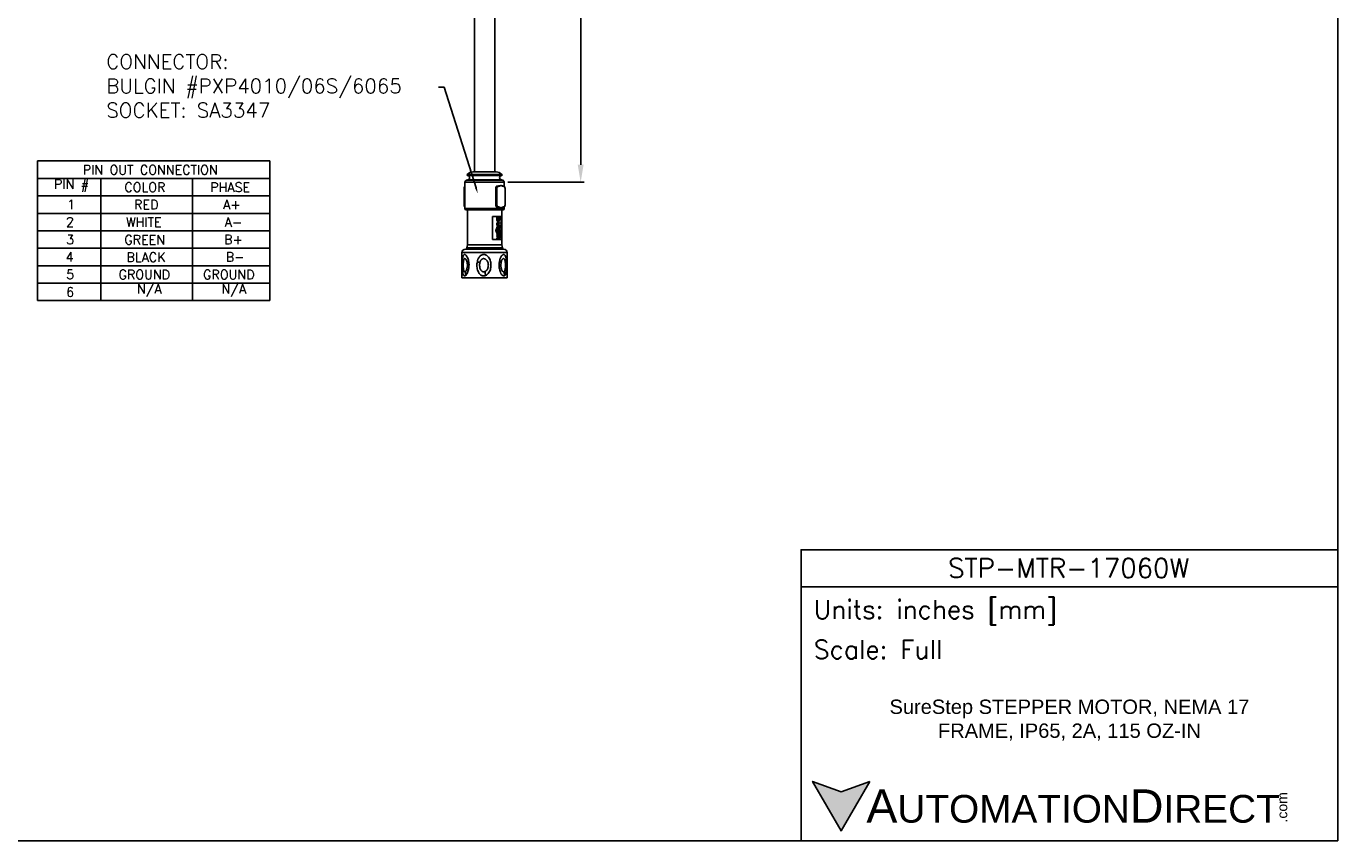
# Model space of a CAD drawing. Extents: x 897.4 to 937.4, y -8.5 to 19.5.
# Tile 10 of 11: x 914.9 to 937.4, y -8.5 to 5.5. Entities that reach past the tile are written whole.
import ezdxf
from ezdxf import colors
from ezdxf.entities.mleader import LeaderData, LeaderLine
from ezdxf.math import Vec2, Vec3

# ---------------------------------------------------------------- set-up
doc = ezdxf.new("R2010")
doc.units = 0
doc.header["$LTSCALE"] = 4
doc.header["$MEASUREMENT"] = 0
doc.layers.get('0').update_dxf_attribs({"linetype": 'CONTINUOUS'})
doc.layers.get('DEFPOINTS').update_dxf_attribs({"linetype": 'CONTINUOUS'})
for name, color, linetype in [('DIMENSIONS', 140, 'CONTINUOUS'), ('DIMENSIONS @ 1', 140, 'CONTINUOUS'), ('TEXT', 140, 'CONTINUOUS')]:
    doc.layers.add(name, color=color, linetype=linetype)
doc.styles.add('\\M+2ABAC\\M+2A6A11', font='txt')
doc.styles.add('ROMANS', font='romans.shx')
doc.styles.get("Standard").update_dxf_attribs({"font": 'romans.shx'})
doc.dimstyles.get("Standard").update_dxf_attribs({"dimtxt": 0.25, "dimasz": 0.3, "dimexe": 0.0625, "dimexo": 0.0625, "dimgap": 0.0625, "dimtad": 0, "dimtih": 1, "dimtoh": 1, "dimzin": 0, "dimdsep": 46, "dimtxsty": 'Standard', "dimcen": 0, "dimadec": 0, "dimazin": 0, "dimtfac": 1, "dimtofl": 0, "dimtmove": 0, "dimatfit": 3, "dimfxl": 0, "dimtolj": 1, "dimtzin": 0, "dimarcsym": 0})

# ---------------------------------------------------------------- blocks, each defined once
blk = doc.blocks.new('*D28')
at = {"layer": 'DEFPOINTS', "color": 0}
for p in [(923.093, 14.779), (923.082, 2.784), (924.397, 2.784)]:
    blk.add_point(p, dxfattribs=at)
at = {"layer": 'DIMENSIONS', "color": 0, "lineweight": -2}
for p, q in [((923.155, 14.779), (924.459, 14.779)), ((924.397, 14.479), (924.397, 9.243)), ((924.397, 3.084), (924.397, 8.32)), ((923.145, 2.784), (924.459, 2.784))]:
    blk.add_line(p, q, dxfattribs=at)
at = {"layer": 'DIMENSIONS', "color": 0}
for points in [[(924.347, 14.479), (924.447, 14.479), (924.397, 14.779)], [(924.347, 3.084), (924.447, 3.084), (924.397, 2.784)]]:
    blk.add_solid(points, dxfattribs=at)
at = {"layer": 'DIMENSIONS', "color": 0, "insert": (924.397, 8.781), "char_height": 0.25, "attachment_point": 5}
blk.add_mtext('\\A1;12.00\\P[305.0]', dxfattribs=at)

msp = doc.modelspace()

# ---------------------------------------------------------------- hatches: boundary and pattern name
at = {"layer": 'TEXT'}
msp.add_hatch(color=256, dxfattribs=at).paths.add_polyline_path([(929.364, -7.514), (928.873, -7.693), (928.382, -7.514), (928.873, -8.365)])

# ---------------------------------------------------------------- linework, layer by layer
at = {"color": 7, "linetype": 'Continuous', "lineweight": 25}
for p, q in [((922.57, 12.402), (922.57, 2.961)), ((922.92, 2.961), (922.92, 12.437)), ((922.944, 2.961), (922.546, 2.961)), ((922.408, 2.784), (922.408, 2.331)), ((922.456, 2.826), (922.44, 2.823)), ((922.961, 2.719), (922.97, 2.719)), ((922.97, 2.719), (922.975, 2.719)), ((922.974, 2.714), (922.979, 2.714)), ((923.05, 2.823), (923.034, 2.826)), ((923.072, 2.719), (923.077, 2.719)), ((923.076, 2.714), (923.081, 2.714)), ((923.082, 2.713), (923.082, 2.784)), ((922.392, 2.685), (922.392, 2.68)), ((922.392, 2.68), (922.392, 2.39)), ((922.407, 2.685), (922.395, 2.685)), ((922.395, 2.39), (922.395, 2.685)), ((922.407, 2.685), (922.408, 2.693)), ((922.407, 2.39), (922.407, 2.685)), ((922.951, 2.685), (922.939, 2.685)), ((922.939, 2.39), (922.939, 2.685)), ((922.951, 2.39), (922.951, 2.685)), ((922.958, 2.39), (922.958, 2.685)), ((923.097, 2.685), (923.097, 2.39)), ((923.098, 2.395), (923.098, 2.685)), ((922.407, 2.39), (922.395, 2.39)), ((922.407, 2.39), (922.408, 2.382)), ((923.063, 2.311), (922.427, 2.311)), ((922.449, 2.311), (922.449, 1.707)), ((922.951, 2.39), (922.939, 2.39)), ((922.961, 2.357), (922.97, 2.357)), ((922.975, 2.357), (922.97, 2.357)), ((922.979, 2.361), (922.974, 2.361)), ((923.041, 1.707), (923.041, 2.311)), ((923.051, 2.353), (923.056, 2.355)), ((923.058, 2.359), (923.054, 2.357)), ((923.054, 2.354), (923.055, 2.354)), ((923.077, 2.357), (923.072, 2.357)), ((923.081, 2.361), (923.076, 2.361)), ((923.082, 2.331), (923.082, 2.358)), ((923.098, 2.39), (923.098, 2.395)), ((922.879, 2.197), (923.04, 2.197)), ((922.879, 1.801), (922.879, 2.197)), ((922.956, 2.141), (922.964, 2.141)), ((922.956, 2.065), (922.964, 2.065)), ((922.957, 2.163), (922.957, 2.18)), ((922.965, 2.18), (922.957, 2.18)), ((922.957, 2.163), (922.965, 2.163)), ((922.965, 2.163), (922.965, 2.18)), ((923.011, 2.18), (922.965, 2.18)), ((922.965, 2.163), (922.969, 2.163)), ((922.965, 2.038), (922.973, 2.038)), ((922.966, 2.093), (922.975, 2.093)), ((922.975, 2.108), (922.983, 2.108)), ((922.986, 2.095), (922.978, 2.095)), ((922.978, 2.036), (922.986, 2.036)), ((922.984, 2.078), (922.999, 2.078)), ((922.999, 2.053), (922.984, 2.053)), ((922.993, 2.145), (922.985, 2.145)), ((922.999, 2.095), (922.986, 2.095)), ((922.986, 2.036), (922.999, 2.036)), ((922.996, 2.163), (923.011, 2.163)), ((922.999, 2.078), (922.999, 2.095)), ((922.999, 2.036), (922.999, 2.053)), ((923.011, 2.163), (923.011, 2.18)), ((923.032, 1.801), (923.032, 2.197)), ((923.04, 2.197), (923.04, 1.801)), ((922.941, 1.954), (922.949, 1.954)), ((922.947, 1.926), (922.956, 1.926)), ((922.962, 1.99), (922.954, 1.99)), ((922.957, 2.002), (922.957, 2.02)), ((922.965, 2.02), (922.957, 2.02)), ((922.957, 2.002), (922.965, 2.002)), ((922.957, 1.886), (922.957, 1.903)), ((922.965, 1.903), (922.957, 1.903)), ((922.957, 1.886), (922.965, 1.886)), ((922.957, 1.853), (922.957, 1.87)), ((922.965, 1.87), (922.957, 1.87)), ((922.957, 1.853), (922.965, 1.853)), ((922.957, 1.81), (922.957, 1.827)), ((922.965, 1.827), (922.957, 1.827)), ((922.957, 1.81), (922.965, 1.81)), ((922.958, 1.957), (922.965, 1.957)), ((922.962, 1.971), (922.962, 1.99)), ((922.962, 1.919), (922.97, 1.919)), ((922.965, 2.002), (922.965, 2.02)), ((923.011, 2.02), (922.965, 2.02)), ((922.965, 2.002), (923.011, 2.002)), ((922.965, 1.886), (922.965, 1.903)), ((922.999, 1.903), (922.965, 1.903)), ((922.965, 1.886), (922.999, 1.886)), ((922.965, 1.853), (922.965, 1.87)), ((922.999, 1.87), (922.965, 1.87)), ((922.965, 1.853), (922.98, 1.853)), ((922.965, 1.827), (922.965, 1.81)), ((922.981, 1.827), (922.965, 1.827)), ((922.965, 1.81), (922.989, 1.81)), ((922.97, 1.919), (922.999, 1.919)), ((922.975, 1.99), (922.984, 1.99)), ((922.987, 1.852), (922.978, 1.852)), ((922.985, 1.954), (922.993, 1.954)), ((922.985, 1.838), (922.993, 1.838)), ((922.999, 1.936), (922.996, 1.936)), ((922.996, 1.853), (922.999, 1.853)), ((922.998, 1.905), (923.007, 1.905)), ((923.007, 1.884), (922.998, 1.884)), ((922.999, 1.919), (922.999, 1.936)), ((922.999, 1.886), (922.999, 1.903)), ((922.999, 1.895), (923.002, 1.895)), ((922.999, 1.853), (922.999, 1.87)), ((923.011, 2.002), (923.011, 2.02)), ((922.416, 1.636), (923.074, 1.636)), ((922.449, 1.707), (922.438, 1.658)), ((922.438, 1.658), (922.438, 1.648)), ((922.438, 1.658), (923.052, 1.658)), ((922.438, 1.648), (923.052, 1.648)), ((922.449, 1.707), (923.041, 1.707)), ((922.449, 1.642), (922.449, 1.636)), ((923.04, 1.801), (922.879, 1.801)), ((923.052, 1.658), (923.041, 1.707)), ((923.041, 1.636), (923.041, 1.642)), ((923.052, 1.648), (923.052, 1.658)), ((922.357, 1.577), (922.357, 1.14)), ((923.133, 1.14), (923.133, 1.577)), ((922.357, 1.14), (923.133, 1.14))]:
    msp.add_line(p, q, dxfattribs=at)
at = {"color": 8, "linetype": 'Continuous', "lineweight": 25}
for p, q in [((923.082, 2.784), (922.408, 2.784)), ((923.05, 2.823), (922.44, 2.823)), ((923.043, 2.92), (922.447, 2.92)), ((922.454, 2.9), (923.036, 2.9)), ((923.034, 2.826), (922.456, 2.826)), ((923.082, 2.331), (922.408, 2.331)), ((923.054, 2.357), (923.027, 2.346)), ((923.041, 1.642), (922.449, 1.642)), ((922.357, 1.577), (923.133, 1.577))]:
    msp.add_line(p, q, dxfattribs=at)
at = {"color": 7, "linetype": 'Continuous', "lineweight": 25}
for centre, radius, start, end in [((922.546, 2.823), 0.138, 90, 135.593), ((922.944, 2.823), 0.138, 44.407, 90), ((922.447, 2.784), 0.0394, 100, 180), ((922.456, 2.911), 0.0118, 135.593, 262.4629), ((922.449, 2.862), 0.0374, 280, 82.4629), ((922.992, 2.716), 0.00493, 0.2877, 84.4082), ((923.041, 2.862), 0.0374, 97.5371, 260), ((923.034, 2.911), 0.0118, 277.5371, 44.407), ((923.043, 2.784), 0.0394, 360, 80), ((923.054, 2.717), 0.00421, 350.6006, 84.9951), ((922.427, 2.331), 0.0197, 180, 270), ((922.992, 2.359), 0.00493, 275.6018, 359.6873), ((923.054, 2.359), 0.00463, 302.5826, 6.6885), ((923.063, 2.331), 0.0197, 270, 0), ((923.072, 2.361), 0.00457, 275.5062, 4.6211), ((922.416, 1.577), 0.0591, 90, 180), ((922.443, 1.642), 0.00591, 0, 90), ((923.047, 1.642), 0.00591, 90, 180), ((923.074, 1.577), 0.0591, 0, 90)]:
    msp.add_arc(centre, radius, start, end, dxfattribs=at)
for points, knots in [([(922.393, 2.685), (922.394, 2.689), (922.394, 2.696), (922.397, 2.704), (922.399, 2.707), (922.4, 2.708)], [0, 0, 0, 0, 0.4290744, 0.8557846, 1, 1, 1, 1]), ([(922.395, 2.685), (922.395, 2.69), (922.395, 2.699), (922.4, 2.709), (922.404, 2.716), (922.407, 2.717), (922.408, 2.717)], [0, 0, 0, 0, 0.307793, 0.614853, 0.921943, 1, 1, 1, 1]), ([(922.949, 2.715), (922.947, 2.714), (922.946, 2.712), (922.944, 2.709), (922.942, 2.706), (922.941, 2.702), (922.94, 2.698), (922.939, 2.694), (922.939, 2.69), (922.939, 2.685)], [0, 0, 0, 0, 0.2001067, 0.2001067, 0.2001067, 0.4501067, 0.4501067, 0.4501067, 0.7001068, 0.7001068, 0.7001068, 0.7001068]), ([(922.949, 2.715), (922.95, 2.716), (922.954, 2.718), (922.958, 2.718), (922.961, 2.719)], [0, 0, 0, 0, 0.179539, 1, 1, 1, 1]), ([(922.951, 2.685), (922.951, 2.69), (922.952, 2.694), (922.952, 2.698), (922.953, 2.702), (922.955, 2.706), (922.957, 2.709), (922.958, 2.712), (922.96, 2.715), (922.963, 2.716), (922.965, 2.718), (922.967, 2.719), (922.97, 2.719)], [0, 0, 0, 0, 0.25, 0.25, 0.25, 0.5, 0.5, 0.5, 0.75, 0.75, 0.75, 1, 1, 1, 1]), ([(922.958, 2.685), (922.958, 2.689), (922.958, 2.693), (922.96, 2.7), (922.961, 2.703), (922.965, 2.711), (922.97, 2.714), (922.974, 2.714)], [0, 0, 0, 0, 0.25, 0.25, 0.5, 0.5, 1, 1, 1, 1]), ([(922.969, 2.719), (922.972, 2.719), (922.978, 2.719), (922.986, 2.72), (922.99, 2.721), (922.992, 2.721)], [0, 0, 0, 0, 0.434002, 0.716758, 1, 1, 1, 1]), ([(922.97, 2.719), (922.971, 2.719), (922.972, 2.718), (922.973, 2.716), (922.974, 2.715), (922.974, 2.714)], [0, 0, 0, 0, 0.5, 0.5, 1, 1, 1, 1]), ([(922.975, 2.719), (922.977, 2.719), (922.981, 2.719), (922.987, 2.72), (922.991, 2.721), (922.992, 2.721)], [0, 0, 0, 0, 0.1180286, 0.265763, 0.3582367, 0.3582367, 0.3582367, 0.3582367]), ([(922.975, 2.719), (922.976, 2.719), (922.977, 2.718), (922.978, 2.716), (922.979, 2.715), (922.979, 2.714)], [0, 0, 0, 0, 0.5, 0.5, 1, 1, 1, 1]), ([(922.979, 2.714), (922.982, 2.714), (922.985, 2.714), (922.991, 2.715), (922.994, 2.715), (922.997, 2.716)], [0, 0, 0, 0, 0.5, 0.5, 1, 1, 1, 1]), ([(922.997, 2.716), (923.002, 2.717), (923.007, 2.72), (923.015, 2.723), (923.017, 2.725), (923.022, 2.727), (923.025, 2.729), (923.027, 2.73)], [0, 0, 0, 0, 0.5, 0.5, 0.75, 0.75, 1, 1, 1, 1]), ([(923.027, 2.73), (923.03, 2.729), (923.033, 2.727), (923.038, 2.725), (923.04, 2.723), (923.048, 2.72), (923.053, 2.717), (923.058, 2.716)], [0, 0, 0, 0, 0.25, 0.25, 0.5, 0.5, 1, 1, 1, 1]), ([(923.054, 2.721), (923.055, 2.721), (923.058, 2.72), (923.062, 2.719), (923.067, 2.719), (923.071, 2.719), (923.072, 2.719)], [0.6417552, 0.6417552, 0.6417552, 0.6417552, 0.6927347, 0.8118129, 0.9142564, 1, 1, 1, 1]), ([(923.058, 2.716), (923.061, 2.715), (923.064, 2.715), (923.07, 2.714), (923.073, 2.714), (923.076, 2.714)], [0, 0, 0, 0, 0.5, 0.5, 1, 1, 1, 1]), ([(923.072, 2.719), (923.073, 2.719), (923.074, 2.718), (923.076, 2.716), (923.076, 2.715), (923.076, 2.714)], [0, 0, 0, 0, 0.5, 0.5, 1, 1, 1, 1]), ([(923.077, 2.719), (923.078, 2.719), (923.079, 2.718), (923.081, 2.716), (923.081, 2.715), (923.081, 2.714)], [0, 0, 0, 0, 0.5, 0.5, 1, 1, 1, 1]), ([(923.077, 2.719), (923.08, 2.719), (923.082, 2.718), (923.084, 2.716), (923.086, 2.715), (923.088, 2.712), (923.09, 2.709), (923.092, 2.706), (923.093, 2.702), (923.094, 2.698), (923.095, 2.694), (923.095, 2.69), (923.095, 2.685)], [0, 0, 0, 0, 0.25, 0.25, 0.25, 0.5, 0.5, 0.5, 0.75, 0.75, 0.75, 1, 1, 1, 1]), ([(923.081, 2.714), (923.083, 2.714), (923.085, 2.713), (923.089, 2.71), (923.091, 2.708), (923.095, 2.7), (923.097, 2.693), (923.097, 2.685)], [0, 0, 0, 0, 0.25, 0.25, 0.5, 0.5, 1, 1, 1, 1]), ([(922.393, 2.685), (922.393, 2.685), (922.392, 2.685), (922.393, 2.685), (922.394, 2.685), (922.395, 2.685)], [0, 0, 0, 0, 0.5, 0.5, 1, 1, 1, 1]), ([(922.958, 2.685), (922.957, 2.685), (922.956, 2.685), (922.954, 2.685), (922.952, 2.685), (922.951, 2.685)], [0, 0, 0, 0, 0.5, 0.5, 1, 1, 1, 1]), ([(922.393, 2.39), (922.393, 2.39), (922.392, 2.39), (922.393, 2.39), (922.394, 2.39), (922.395, 2.39)], [0, 0, 0, 0, 0.5, 0.5, 1, 1, 1, 1]), ([(922.4, 2.368), (922.399, 2.368), (922.397, 2.371), (922.394, 2.379), (922.394, 2.386), (922.393, 2.39)], [0, 0, 0, 0, 0.143633, 0.571769, 1, 1, 1, 1]), ([(922.408, 2.358), (922.407, 2.359), (922.404, 2.36), (922.4, 2.366), (922.395, 2.377), (922.395, 2.386), (922.395, 2.39)], [0, 0, 0, 0, 0.0797621, 0.3868542, 0.69395, 1, 1, 1, 1]), ([(922.949, 2.36), (922.947, 2.362), (922.946, 2.364), (922.944, 2.366), (922.942, 2.37), (922.941, 2.373), (922.94, 2.378), (922.939, 2.382), (922.939, 2.386), (922.939, 2.39)], [0.3001194, 0.3001194, 0.3001194, 0.3001194, 0.5, 0.5, 0.5, 0.75, 0.75, 0.75, 1, 1, 1, 1]), ([(922.961, 2.357), (922.958, 2.357), (922.954, 2.357), (922.95, 2.36), (922.949, 2.36)], [0, 0, 0, 0, 0.820449, 1, 1, 1, 1]), ([(922.97, 2.357), (922.967, 2.357), (922.965, 2.357), (922.963, 2.359), (922.96, 2.361), (922.958, 2.363), (922.957, 2.366), (922.955, 2.37), (922.953, 2.373), (922.952, 2.378), (922.952, 2.382), (922.951, 2.386), (922.951, 2.39)], [0, 0, 0, 0, 0.25, 0.25, 0.25, 0.5, 0.5, 0.5, 0.75, 0.75, 0.75, 1, 1, 1, 1]), ([(922.958, 2.39), (922.957, 2.39), (922.956, 2.39), (922.954, 2.39), (922.952, 2.39), (922.951, 2.39)], [0, 0, 0, 0, 0.5, 0.5, 1, 1, 1, 1]), ([(922.974, 2.361), (922.972, 2.362), (922.97, 2.362), (922.966, 2.365), (922.964, 2.367), (922.96, 2.375), (922.958, 2.383), (922.958, 2.39)], [0, 0, 0, 0, 0.25, 0.25, 0.5, 0.5, 1, 1, 1, 1]), ([(922.992, 2.354), (922.989, 2.355), (922.984, 2.356), (922.976, 2.356), (922.971, 2.357), (922.969, 2.357)], [0, 0, 0, 0, 0.434029, 0.716688, 1, 1, 1, 1]), ([(922.97, 2.357), (922.97, 2.357), (922.972, 2.357), (922.973, 2.359), (922.974, 2.36), (922.974, 2.361)], [0, 0, 0, 0, 0.5, 0.5, 1, 1, 1, 1]), ([(922.975, 2.357), (922.976, 2.357), (922.977, 2.357), (922.978, 2.359), (922.979, 2.36), (922.979, 2.361)], [0, 0, 0, 0, 0.5, 0.5, 1, 1, 1, 1]), ([(922.992, 2.354), (922.991, 2.355), (922.989, 2.355), (922.984, 2.356), (922.979, 2.356), (922.976, 2.357), (922.975, 2.357)], [0.6417554, 0.6417554, 0.6417554, 0.6417554, 0.6924842, 0.8117145, 0.9142402, 1, 1, 1, 1]), ([(922.997, 2.359), (922.994, 2.36), (922.991, 2.36), (922.985, 2.361), (922.982, 2.361), (922.979, 2.361)], [0, 0, 0, 0, 0.5, 0.5, 1, 1, 1, 1]), ([(923.027, 2.346), (923.025, 2.347), (923.022, 2.348), (923.017, 2.351), (923.015, 2.352), (923.007, 2.356), (923.002, 2.358), (922.997, 2.359)], [0, 0, 0, 0, 0.25, 0.25, 0.5, 0.5, 1, 1, 1, 1]), ([(923.072, 2.357), (923.069, 2.357), (923.063, 2.356), (923.057, 2.355), (923.054, 2.354)], [0, 0, 0, 0, 0.1828161, 0.35702, 0.35702, 0.35702, 0.35702]), ([(923.095, 2.39), (923.095, 2.386), (923.095, 2.382), (923.094, 2.378), (923.093, 2.373), (923.092, 2.37), (923.09, 2.366), (923.088, 2.363), (923.086, 2.361), (923.084, 2.359), (923.082, 2.357), (923.08, 2.357), (923.077, 2.357)], [0, 0, 0, 0, 0.25, 0.25, 0.25, 0.5, 0.5, 0.5, 0.75, 0.75, 0.75, 1, 1, 1, 1]), ([(923.077, 2.357), (923.078, 2.357), (923.079, 2.357), (923.081, 2.359), (923.081, 2.36), (923.081, 2.361)], [0, 0, 0, 0, 0.5, 0.5, 1, 1, 1, 1]), ([(923.097, 2.39), (923.097, 2.386), (923.096, 2.383), (923.095, 2.376), (923.094, 2.372), (923.089, 2.365), (923.085, 2.361), (923.081, 2.361)], [0, 0, 0, 0, 0.25, 0.25, 0.5, 0.5, 1, 1, 1, 1]), ([(922.956, 2.141), (922.956, 2.144), (922.956, 2.149), (922.958, 2.157), (922.96, 2.161), (922.961, 2.163)], [0, 0, 0, 0, 0.276047, 0.747056, 1, 1, 1, 1]), ([(922.975, 2.108), (922.973, 2.109), (922.969, 2.109), (922.963, 2.115), (922.958, 2.124), (922.956, 2.134), (922.956, 2.14), (922.956, 2.141)], [0, 0, 0, 0, 0.204866, 0.414445, 0.651773, 0.889168, 1, 1, 1, 1]), ([(922.956, 2.065), (922.956, 2.068), (922.956, 2.071), (922.957, 2.077), (922.957, 2.08), (922.959, 2.085), (922.96, 2.087), (922.963, 2.091), (922.965, 2.092), (922.966, 2.093)], [0, 0, 0, 0, 0.25, 0.25, 0.5, 0.5, 0.75, 0.75, 1, 1, 1, 1]), ([(922.965, 2.038), (922.963, 2.04), (922.96, 2.043), (922.957, 2.052), (922.956, 2.059), (922.956, 2.064), (922.956, 2.065)], [0, 0, 0, 0, 0.278003, 0.54681, 0.882549, 1, 1, 1, 1]), ([(922.964, 2.141), (922.964, 2.143), (922.964, 2.145), (922.965, 2.149), (922.965, 2.151), (922.966, 2.155), (922.966, 2.156), (922.968, 2.16), (922.968, 2.161), (922.969, 2.163)], [0, 0, 0, 0, 0.25, 0.25, 0.5, 0.5, 0.75, 0.75, 1, 1, 1, 1]), ([(922.983, 2.108), (922.981, 2.109), (922.977, 2.109), (922.971, 2.115), (922.966, 2.124), (922.964, 2.134), (922.964, 2.14), (922.964, 2.141)], [0, 0, 0, 0, 0.204866, 0.414444, 0.651772, 0.889168, 1, 1, 1, 1]), ([(922.964, 2.065), (922.964, 2.068), (922.964, 2.071), (922.965, 2.077), (922.966, 2.08), (922.967, 2.085), (922.968, 2.087), (922.971, 2.091), (922.973, 2.092), (922.975, 2.093)], [0, 0, 0, 0, 0.25, 0.25, 0.5, 0.5, 0.75, 0.75, 1, 1, 1, 1]), ([(922.973, 2.038), (922.972, 2.04), (922.968, 2.043), (922.965, 2.052), (922.964, 2.059), (922.964, 2.064), (922.964, 2.065)], [0, 0, 0, 0, 0.278008, 0.54681, 0.882549, 1, 1, 1, 1]), ([(922.978, 2.036), (922.976, 2.036), (922.974, 2.036), (922.969, 2.036), (922.967, 2.037), (922.965, 2.038)], [0, 0, 0, 0, 0.5, 0.5, 1, 1, 1, 1]), ([(922.966, 2.093), (922.968, 2.094), (922.97, 2.095), (922.974, 2.095), (922.976, 2.095), (922.978, 2.095)], [0, 0, 0, 0, 0.5, 0.5, 1, 1, 1, 1]), ([(922.973, 2.145), (922.973, 2.147), (922.973, 2.149), (922.974, 2.154), (922.975, 2.156), (922.977, 2.16), (922.978, 2.161), (922.98, 2.163), (922.982, 2.164), (922.983, 2.164)], [0, 0, 0, 0, 0.25, 0.25, 0.5, 0.5, 0.75, 0.75, 1, 1, 1, 1]), ([(922.983, 2.125), (922.982, 2.126), (922.98, 2.126), (922.978, 2.128), (922.977, 2.13), (922.975, 2.133), (922.974, 2.135), (922.973, 2.14), (922.973, 2.142), (922.973, 2.145)], [0, 0, 0, 0, 0.25, 0.25, 0.5, 0.5, 0.75, 0.75, 1, 1, 1, 1]), ([(922.984, 2.078), (922.982, 2.078), (922.98, 2.078), (922.976, 2.077), (922.975, 2.074), (922.973, 2.071), (922.973, 2.068), (922.973, 2.066), (922.973, 2.065)], [0, 0, 0, 0, 0.336667, 0.487416, 0.639805, 0.7726, 0.917178, 1, 1, 1, 1]), ([(922.973, 2.065), (922.973, 2.063), (922.973, 2.061), (922.974, 2.058), (922.975, 2.057), (922.976, 2.055), (922.977, 2.054), (922.977, 2.054)], [0, 0, 0, 0, 0.5, 0.5, 0.75, 0.75, 1, 1, 1, 1]), ([(922.986, 2.036), (922.984, 2.036), (922.982, 2.036), (922.978, 2.036), (922.975, 2.037), (922.973, 2.038)], [0, 0, 0, 0, 0.5, 0.5, 1, 1, 1, 1]), ([(922.975, 2.093), (922.977, 2.094), (922.979, 2.095), (922.982, 2.095), (922.984, 2.095), (922.986, 2.095)], [0, 0, 0, 0, 0.5, 0.5, 1, 1, 1, 1]), ([(922.977, 2.054), (922.978, 2.053), (922.979, 2.053), (922.982, 2.053), (922.983, 2.053), (922.984, 2.053)], [0, 0, 0, 0, 0.5, 0.5, 1, 1, 1, 1]), ([(922.979, 2.162), (922.98, 2.162), (922.981, 2.161), (922.983, 2.158), (922.984, 2.153), (922.985, 2.148), (922.985, 2.145), (922.985, 2.145)], [0, 0, 0, 0, 0.128793, 0.350843, 0.605355, 0.902332, 1, 1, 1, 1]), ([(922.985, 2.145), (922.985, 2.142), (922.984, 2.137), (922.982, 2.131), (922.981, 2.128), (922.979, 2.127), (922.979, 2.127)], [0, 0, 0, 0, 0.375811, 0.665837, 0.956505, 1, 1, 1, 1]), ([(922.983, 2.164), (922.985, 2.164), (922.986, 2.163), (922.989, 2.161), (922.99, 2.16), (922.991, 2.156), (922.992, 2.154), (922.993, 2.149), (922.993, 2.147), (922.993, 2.145)], [0, 0, 0, 0, 0.25, 0.25, 0.5, 0.5, 0.75, 0.75, 1, 1, 1, 1]), ([(922.993, 2.145), (922.993, 2.142), (922.993, 2.14), (922.992, 2.135), (922.991, 2.133), (922.99, 2.13), (922.989, 2.128), (922.986, 2.126), (922.985, 2.126), (922.983, 2.125)], [0, 0, 0, 0, 0.25, 0.25, 0.5, 0.5, 0.75, 0.75, 1, 1, 1, 1]), ([(923, 2.141), (923, 2.136), (922.999, 2.128), (922.996, 2.118), (922.991, 2.111), (922.987, 2.109), (922.984, 2.108), (922.983, 2.108)], [0, 0, 0, 0, 0.279404, 0.50083, 0.722781, 0.918835, 1, 1, 1, 1]), ([(922.996, 2.163), (922.997, 2.16), (922.999, 2.155), (923, 2.148), (923, 2.143), (923, 2.141)], [0, 0, 0, 0, 0.427555, 0.70821, 1, 1, 1, 1]), ([(922.941, 1.954), (922.941, 1.961), (922.941, 1.972), (922.946, 1.983), (922.95, 1.988), (922.953, 1.99), (922.954, 1.99)], [0, 0, 0, 0, 0.469929, 0.712139, 0.916368, 1, 1, 1, 1]), ([(922.947, 1.926), (922.946, 1.928), (922.945, 1.93), (922.943, 1.934), (922.942, 1.937), (922.941, 1.944), (922.941, 1.949), (922.941, 1.954)], [0, 0, 0, 0, 0.25, 0.25, 0.5, 0.5, 1, 1, 1, 1]), ([(922.962, 1.919), (922.96, 1.919), (922.957, 1.919), (922.953, 1.92), (922.952, 1.921), (922.95, 1.923), (922.948, 1.924), (922.947, 1.926)], [0, 0, 0, 0, 0.5, 0.5, 0.75, 0.75, 1, 1, 1, 1]), ([(922.949, 1.954), (922.949, 1.961), (922.949, 1.972), (922.954, 1.983), (922.959, 1.988), (922.961, 1.99), (922.962, 1.99)], [0, 0, 0, 0, 0.469931, 0.712142, 0.91637, 1, 1, 1, 1]), ([(922.956, 1.926), (922.954, 1.928), (922.953, 1.93), (922.951, 1.934), (922.951, 1.937), (922.949, 1.944), (922.949, 1.949), (922.949, 1.954)], [0, 0, 0, 0, 0.25, 0.25, 0.5, 0.5, 1, 1, 1, 1]), ([(922.97, 1.919), (922.968, 1.919), (922.965, 1.919), (922.961, 1.92), (922.96, 1.921), (922.958, 1.923), (922.957, 1.924), (922.956, 1.926)], [0, 0, 0, 0, 0.5, 0.5, 0.75, 0.75, 1, 1, 1, 1]), ([(922.962, 1.971), (922.961, 1.97), (922.959, 1.966), (922.959, 1.96), (922.958, 1.956), (922.958, 1.955)], [0, 0, 0, 0, 0.292337, 0.730477, 1, 1, 1, 1]), ([(922.958, 1.955), (922.958, 1.952), (922.959, 1.95), (922.959, 1.945), (922.96, 1.943), (922.961, 1.94), (922.962, 1.939), (922.963, 1.937), (922.964, 1.937), (922.966, 1.936), (922.968, 1.936), (922.97, 1.936)], [0, 0, 0, 0, 0.25, 0.25, 0.5, 0.5, 0.625, 0.625, 0.75, 0.75, 1, 1, 1, 1]), ([(922.962, 1.98), (922.962, 1.98), (922.963, 1.984), (922.967, 1.988), (922.972, 1.99), (922.975, 1.99), (922.975, 1.99)], [0, 0, 0, 0, 0.02203, 0.480547, 0.876967, 1, 1, 1, 1]), ([(922.965, 1.957), (922.965, 1.961), (922.965, 1.965), (922.967, 1.973), (922.968, 1.977), (922.972, 1.983), (922.974, 1.986), (922.979, 1.989), (922.981, 1.99), (922.984, 1.99)], [0, 0, 0, 0, 0.25, 0.25, 0.5, 0.5, 0.75, 0.75, 1, 1, 1, 1]), ([(922.97, 1.936), (922.969, 1.937), (922.968, 1.939), (922.967, 1.942), (922.966, 1.944), (922.965, 1.947), (922.965, 1.949), (922.965, 1.953), (922.965, 1.955), (922.965, 1.957)], [0, 0, 0, 0, 0.25, 0.25, 0.5, 0.5, 0.75, 0.75, 1, 1, 1, 1]), ([(922.978, 1.852), (922.977, 1.853), (922.976, 1.853), (922.974, 1.853), (922.973, 1.853), (922.971, 1.853)], [0, 0, 0, 0, 0.5, 0.5, 1, 1, 1, 1]), ([(922.973, 1.827), (922.975, 1.827), (922.978, 1.827), (922.981, 1.828), (922.983, 1.829), (922.984, 1.832), (922.985, 1.835), (922.985, 1.837), (922.985, 1.838)], [0, 0, 0, 0, 0.378155, 0.521139, 0.63961, 0.758546, 0.870415, 1, 1, 1, 1]), ([(922.974, 1.954), (922.974, 1.956), (922.974, 1.958), (922.975, 1.963), (922.975, 1.965), (922.977, 1.969), (922.978, 1.97), (922.981, 1.973), (922.982, 1.973), (922.984, 1.973)], [0, 0, 0, 0, 0.25, 0.25, 0.5, 0.5, 0.75, 0.75, 1, 1, 1, 1]), ([(922.984, 1.935), (922.982, 1.935), (922.981, 1.935), (922.978, 1.937), (922.977, 1.939), (922.975, 1.942), (922.975, 1.944), (922.974, 1.949), (922.974, 1.951), (922.974, 1.954)], [0, 0, 0, 0, 0.25, 0.25, 0.5, 0.5, 0.75, 0.75, 1, 1, 1, 1]), ([(922.985, 1.838), (922.985, 1.84), (922.985, 1.841), (922.984, 1.844), (922.984, 1.846), (922.982, 1.85), (922.98, 1.851), (922.978, 1.852)], [0, 0, 0, 0, 0.25, 0.25, 0.5, 0.5, 1, 1, 1, 1]), ([(922.979, 1.971), (922.98, 1.971), (922.982, 1.969), (922.983, 1.965), (922.984, 1.96), (922.985, 1.956), (922.985, 1.954)], [0, 0, 0, 0, 0.170065, 0.451119, 0.734, 1, 1, 1, 1]), ([(922.985, 1.954), (922.985, 1.951), (922.984, 1.946), (922.983, 1.941), (922.981, 1.937), (922.98, 1.937), (922.979, 1.936)], [0, 0, 0, 0, 0.384607, 0.673621, 0.915038, 1, 1, 1, 1]), ([(922.987, 1.852), (922.986, 1.853), (922.984, 1.853), (922.982, 1.853), (922.981, 1.853), (922.98, 1.853)], [0, 0, 0, 0, 0.5, 0.5, 1, 1, 1, 1]), ([(922.993, 1.838), (922.993, 1.837), (922.993, 1.834), (922.992, 1.831), (922.99, 1.828), (922.987, 1.826), (922.983, 1.827), (922.981, 1.827)], [0, 0, 0, 0, 0.179239, 0.294364, 0.409817, 0.54789, 1, 1, 1, 1]), ([(922.984, 1.99), (922.985, 1.99), (922.986, 1.99), (922.988, 1.989), (922.99, 1.989), (922.992, 1.987), (922.993, 1.986), (922.994, 1.983), (922.995, 1.982), (922.996, 1.98)], [0, 0, 0, 0, 0.25, 0.25, 0.5, 0.5, 0.75, 0.75, 1, 1, 1, 1]), ([(922.984, 1.973), (922.985, 1.973), (922.986, 1.973), (922.989, 1.97), (922.99, 1.969), (922.991, 1.965), (922.992, 1.963), (922.993, 1.959), (922.993, 1.956), (922.993, 1.954)], [0, 0, 0, 0, 0.25, 0.25, 0.5, 0.5, 0.75, 0.75, 1, 1, 1, 1]), ([(922.993, 1.954), (922.993, 1.952), (922.993, 1.949), (922.992, 1.945), (922.991, 1.943), (922.99, 1.939), (922.989, 1.937), (922.986, 1.935), (922.985, 1.935), (922.984, 1.935)], [0, 0, 0, 0, 0.25, 0.25, 0.5, 0.5, 0.75, 0.75, 1, 1, 1, 1]), ([(922.987, 1.852), (922.988, 1.852), (922.988, 1.851), (922.99, 1.85), (922.991, 1.848), (922.992, 1.846), (922.992, 1.845), (922.993, 1.841), (922.993, 1.84), (922.993, 1.838)], [0, 0, 0, 0, 0.25, 0.25, 0.5, 0.5, 0.75, 0.75, 1, 1, 1, 1]), ([(922.997, 1.815), (922.996, 1.814), (922.996, 1.814), (922.995, 1.812), (922.994, 1.811), (922.992, 1.81), (922.99, 1.81), (922.989, 1.81)], [0, 0, 0, 0, 0.25, 0.25, 0.5, 0.5, 1, 1, 1, 1]), ([(922.996, 1.98), (922.997, 1.977), (922.999, 1.973), (923, 1.965), (923, 1.96), (923, 1.958)], [0, 0, 0, 0, 0.425678, 0.676969, 1, 1, 1, 1]), ([(923, 1.958), (923, 1.956), (923, 1.954), (922.999, 1.95), (922.999, 1.948), (922.999, 1.944), (922.998, 1.942), (922.997, 1.939), (922.997, 1.937), (922.996, 1.936)], [0, 0, 0, 0, 0.25, 0.25, 0.5, 0.5, 0.75, 0.75, 1, 1, 1, 1]), ([(922.996, 1.853), (922.997, 1.85), (922.998, 1.847), (923, 1.84), (923, 1.836), (923, 1.833)], [0, 0, 0, 0, 0.5, 0.5, 1, 1, 1, 1]), ([(923, 1.833), (923, 1.83), (923, 1.826), (922.999, 1.821), (922.998, 1.818), (922.997, 1.815)], [0, 0, 0, 0, 0.5, 0.5, 1, 1, 1, 1]), ([(923.002, 1.895), (923.002, 1.896), (923.002, 1.897), (923.002, 1.9), (923.003, 1.901), (923.004, 1.903), (923.004, 1.904), (923.005, 1.905), (923.006, 1.905), (923.007, 1.905)], [0, 0, 0, 0, 0.25, 0.25, 0.5, 0.5, 0.75, 0.75, 1, 1, 1, 1]), ([(923.007, 1.884), (923.006, 1.884), (923.005, 1.885), (923.004, 1.886), (923.002, 1.889), (923.002, 1.892), (923.002, 1.894), (923.002, 1.895)], [0, 0, 0, 0, 0.203702, 0.410025, 0.648291, 0.887486, 1, 1, 1, 1]), ([(923.007, 1.905), (923.007, 1.905), (923.008, 1.905), (923.009, 1.904), (923.009, 1.903), (923.01, 1.901), (923.011, 1.9), (923.011, 1.898), (923.011, 1.896), (923.011, 1.895)], [0, 0, 0, 0, 0.25, 0.25, 0.5, 0.5, 0.75, 0.75, 1, 1, 1, 1]), ([(923.011, 1.895), (923.011, 1.893), (923.011, 1.891), (923.01, 1.887), (923.008, 1.885), (923.007, 1.884), (923.007, 1.884), (923.007, 1.884)], [0, 0, 0, 0, 0.262124, 0.526929, 0.759816, 0.968298, 1, 1, 1, 1]), ([(922.418, 1.181), (922.414, 1.178), (922.411, 1.176), (922.404, 1.174), (922.401, 1.174), (922.394, 1.175), (922.391, 1.177), (922.386, 1.182), (922.384, 1.185), (922.379, 1.193), (922.378, 1.197), (922.374, 1.207), (922.373, 1.213), (922.37, 1.23), (922.368, 1.242), (922.366, 1.268), (922.365, 1.282), (922.364, 1.309), (922.363, 1.323), (922.363, 1.352), (922.363, 1.366), (922.363, 1.394), (922.364, 1.408), (922.364, 1.422)], [0, 0, 0, 0, 0.0625, 0.0625, 0.125, 0.125, 0.1875, 0.1875, 0.25, 0.25, 0.3125, 0.3125, 0.375, 0.375, 0.5, 0.5, 0.625, 0.625, 0.75, 0.75, 0.875, 0.875, 1, 1, 1, 1]), ([(922.364, 1.422), (922.365, 1.435), (922.365, 1.447), (922.367, 1.466), (922.368, 1.472), (922.369, 1.483), (922.37, 1.489), (922.372, 1.5), (922.373, 1.505), (922.376, 1.515), (922.378, 1.52), (922.381, 1.528), (922.383, 1.531), (922.388, 1.537), (922.39, 1.54), (922.396, 1.543), (922.399, 1.543), (922.405, 1.543), (922.408, 1.542), (922.415, 1.539), (922.418, 1.536), (922.425, 1.53), (922.428, 1.527), (922.437, 1.515), (922.443, 1.505), (922.454, 1.484), (922.458, 1.473), (922.466, 1.449), (922.469, 1.436), (922.474, 1.411), (922.476, 1.398), (922.478, 1.372), (922.478, 1.358), (922.477, 1.332), (922.475, 1.319), (922.472, 1.293), (922.469, 1.28), (922.462, 1.256), (922.458, 1.244), (922.448, 1.222), (922.443, 1.212), (922.431, 1.193), (922.425, 1.186), (922.418, 1.181)], [0, 0, 0, 0, 0.0625, 0.0625, 0.09375, 0.09375, 0.125, 0.125, 0.15625, 0.15625, 0.1875, 0.1875, 0.21875, 0.21875, 0.25, 0.25, 0.28125, 0.28125, 0.3125, 0.3125, 0.34375, 0.34375, 0.375, 0.375, 0.4375, 0.4375, 0.5, 0.5, 0.5625, 0.5625, 0.625, 0.625, 0.6875, 0.6875, 0.75, 0.75, 0.8125, 0.8125, 0.875, 0.875, 0.9375, 0.9375, 1, 1, 1, 1]), ([(922.38, 1.399), (922.38, 1.396), (922.379, 1.391), (922.379, 1.382), (922.379, 1.373), (922.378, 1.365), (922.378, 1.356), (922.379, 1.341), (922.379, 1.32), (922.381, 1.297), (922.384, 1.279), (922.388, 1.264), (922.392, 1.254), (922.398, 1.248), (922.403, 1.245), (922.407, 1.245), (922.412, 1.247), (922.414, 1.249), (922.416, 1.25)], [0, 0, 0, 0, 0.041067, 0.082283, 0.12374, 0.16553, 0.20774, 0.250458, 0.380125, 0.500396, 0.592284, 0.674387, 0.750177, 0.813349, 0.874836, 0.915675, 0.957038, 1, 1, 1, 1]), ([(922.416, 1.25), (922.417, 1.25), (922.418, 1.252), (922.421, 1.254), (922.423, 1.257), (922.425, 1.26), (922.427, 1.263), (922.43, 1.267), (922.432, 1.271), (922.434, 1.276), (922.438, 1.286), (922.443, 1.302), (922.448, 1.325), (922.45, 1.349), (922.45, 1.374), (922.447, 1.398), (922.442, 1.421), (922.434, 1.442), (922.426, 1.457), (922.419, 1.465), (922.413, 1.47), (922.407, 1.472), (922.401, 1.472), (922.396, 1.468), (922.392, 1.462), (922.389, 1.454), (922.386, 1.443), (922.383, 1.431), (922.381, 1.416), (922.38, 1.405), (922.38, 1.399)], [0, 0, 0, 0, 0.012952, 0.025986, 0.03917, 0.052569, 0.066244, 0.080254, 0.094654, 0.109492, 0.124816, 0.185939, 0.249739, 0.312772, 0.374903, 0.437511, 0.49996, 0.564744, 0.62454, 0.655913, 0.687092, 0.719372, 0.749672, 0.779981, 0.812177, 0.842816, 0.874905, 0.913636, 0.955099, 1, 1, 1, 1]), ([(922.763, 1.181), (922.756, 1.178), (922.75, 1.176), (922.736, 1.174), (922.728, 1.174), (922.714, 1.175), (922.707, 1.177), (922.694, 1.182), (922.688, 1.185), (922.676, 1.193), (922.671, 1.197), (922.661, 1.207), (922.656, 1.213), (922.644, 1.23), (922.638, 1.242), (922.627, 1.268), (922.623, 1.282), (922.618, 1.309), (922.616, 1.323), (922.614, 1.352), (922.614, 1.366), (922.616, 1.394), (922.618, 1.408), (922.621, 1.422)], [0, 0, 0, 0, 0.0625, 0.0625, 0.125, 0.125, 0.1875, 0.1875, 0.25, 0.25, 0.3125, 0.3125, 0.375, 0.375, 0.5, 0.5, 0.625, 0.625, 0.75, 0.75, 0.875, 0.875, 1, 1, 1, 1]), ([(922.621, 1.422), (922.623, 1.435), (922.627, 1.447), (922.634, 1.466), (922.637, 1.472), (922.642, 1.483), (922.646, 1.489), (922.653, 1.5), (922.657, 1.505), (922.666, 1.515), (922.671, 1.52), (922.681, 1.528), (922.686, 1.531), (922.698, 1.537), (922.704, 1.54), (922.717, 1.543), (922.724, 1.543), (922.737, 1.543), (922.744, 1.542), (922.757, 1.539), (922.763, 1.536), (922.775, 1.53), (922.781, 1.527), (922.797, 1.515), (922.806, 1.505), (922.822, 1.484), (922.828, 1.473), (922.839, 1.449), (922.844, 1.436), (922.85, 1.411), (922.853, 1.398), (922.855, 1.372), (922.856, 1.358), (922.854, 1.332), (922.852, 1.319), (922.847, 1.293), (922.844, 1.28), (922.834, 1.256), (922.828, 1.244), (922.814, 1.222), (922.806, 1.212), (922.786, 1.193), (922.775, 1.186), (922.763, 1.181)], [0, 0, 0, 0, 0.0625, 0.0625, 0.09375, 0.09375, 0.125, 0.125, 0.15625, 0.15625, 0.1875, 0.1875, 0.21875, 0.21875, 0.25, 0.25, 0.28125, 0.28125, 0.3125, 0.3125, 0.34375, 0.34375, 0.375, 0.375, 0.4375, 0.4375, 0.5, 0.5, 0.5625, 0.5625, 0.625, 0.625, 0.6875, 0.6875, 0.75, 0.75, 0.8125, 0.8125, 0.875, 0.875, 0.9375, 0.9375, 1, 1, 1, 1]), ([(922.664, 1.399), (922.663, 1.396), (922.662, 1.391), (922.661, 1.382), (922.66, 1.374), (922.66, 1.365), (922.66, 1.356), (922.66, 1.341), (922.662, 1.321), (922.669, 1.298), (922.678, 1.279), (922.688, 1.265), (922.699, 1.254), (922.712, 1.248), (922.724, 1.245), (922.734, 1.245), (922.742, 1.247), (922.748, 1.249), (922.751, 1.25)], [0, 0, 0, 0, 0.040928, 0.082002, 0.123316, 0.164958, 0.207017, 0.249577, 0.378805, 0.498659, 0.590907, 0.673279, 0.749252, 0.812733, 0.874463, 0.915418, 0.956902, 1, 1, 1, 1]), ([(922.751, 1.25), (922.752, 1.25), (922.755, 1.252), (922.76, 1.254), (922.764, 1.257), (922.768, 1.26), (922.772, 1.263), (922.776, 1.267), (922.78, 1.271), (922.784, 1.276), (922.791, 1.286), (922.799, 1.302), (922.807, 1.325), (922.81, 1.349), (922.81, 1.374), (922.806, 1.398), (922.797, 1.421), (922.784, 1.442), (922.77, 1.457), (922.756, 1.465), (922.745, 1.47), (922.733, 1.472), (922.721, 1.472), (922.709, 1.468), (922.699, 1.462), (922.689, 1.454), (922.681, 1.443), (922.674, 1.431), (922.668, 1.416), (922.665, 1.405), (922.664, 1.399)], [0, 0, 0, 0, 0.012952, 0.025986, 0.03917, 0.052569, 0.066244, 0.080254, 0.094654, 0.109492, 0.124816, 0.185939, 0.249739, 0.312772, 0.374903, 0.437511, 0.49996, 0.564744, 0.62454, 0.655913, 0.687092, 0.719372, 0.749672, 0.779981, 0.812177, 0.842816, 0.874905, 0.913636, 0.955099, 1, 1, 1, 1]), ([(923.09, 1.181), (923.087, 1.178), (923.084, 1.176), (923.077, 1.174), (923.073, 1.174), (923.065, 1.175), (923.061, 1.177), (923.053, 1.182), (923.049, 1.185), (923.042, 1.193), (923.038, 1.197), (923.031, 1.207), (923.028, 1.213), (923.019, 1.23), (923.015, 1.242), (923.007, 1.268), (923.004, 1.282), (922.999, 1.309), (922.998, 1.323), (922.996, 1.352), (922.996, 1.366), (922.998, 1.394), (922.999, 1.408), (923.002, 1.422)], [0, 0, 0, 0, 0.0625, 0.0625, 0.125, 0.125, 0.1875, 0.1875, 0.25, 0.25, 0.3125, 0.3125, 0.375, 0.375, 0.5, 0.5, 0.625, 0.625, 0.75, 0.75, 0.875, 0.875, 1, 1, 1, 1]), ([(923.002, 1.422), (923.004, 1.435), (923.006, 1.447), (923.012, 1.466), (923.014, 1.472), (923.018, 1.483), (923.021, 1.489), (923.026, 1.5), (923.029, 1.505), (923.035, 1.515), (923.038, 1.52), (923.045, 1.528), (923.048, 1.531), (923.056, 1.537), (923.059, 1.54), (923.067, 1.543), (923.07, 1.543), (923.078, 1.543), (923.081, 1.542), (923.087, 1.539), (923.09, 1.536), (923.095, 1.53), (923.098, 1.527), (923.104, 1.515), (923.108, 1.505), (923.113, 1.484), (923.115, 1.473), (923.119, 1.449), (923.12, 1.436), (923.122, 1.411), (923.122, 1.398), (923.123, 1.372), (923.123, 1.358), (923.122, 1.332), (923.122, 1.319), (923.121, 1.293), (923.12, 1.28), (923.117, 1.256), (923.115, 1.244), (923.111, 1.222), (923.108, 1.212), (923.1, 1.193), (923.096, 1.186), (923.09, 1.181)], [0, 0, 0, 0, 0.0625, 0.0625, 0.09375, 0.09375, 0.125, 0.125, 0.15625, 0.15625, 0.1875, 0.1875, 0.21875, 0.21875, 0.25, 0.25, 0.28125, 0.28125, 0.3125, 0.3125, 0.34375, 0.34375, 0.375, 0.375, 0.4375, 0.4375, 0.5, 0.5, 0.5625, 0.5625, 0.625, 0.625, 0.6875, 0.6875, 0.75, 0.75, 0.8125, 0.8125, 0.875, 0.875, 0.9375, 0.9375, 1, 1, 1, 1]), ([(923.029, 1.399), (923.029, 1.396), (923.028, 1.391), (923.027, 1.382), (923.026, 1.373), (923.026, 1.365), (923.026, 1.356), (923.026, 1.341), (923.028, 1.32), (923.033, 1.297), (923.038, 1.279), (923.045, 1.264), (923.052, 1.254), (923.06, 1.248), (923.066, 1.245), (923.071, 1.245), (923.076, 1.247), (923.079, 1.249), (923.08, 1.25)], [0, 0, 0, 0, 0.041067, 0.082283, 0.12374, 0.16553, 0.20774, 0.250458, 0.380125, 0.500396, 0.592284, 0.674387, 0.750177, 0.813349, 0.874836, 0.915675, 0.957038, 1, 1, 1, 1]), ([(923.08, 1.25), (923.081, 1.25), (923.082, 1.252), (923.084, 1.254), (923.086, 1.257), (923.088, 1.26), (923.09, 1.263), (923.092, 1.267), (923.093, 1.271), (923.095, 1.276), (923.098, 1.286), (923.101, 1.302), (923.104, 1.325), (923.105, 1.349), (923.105, 1.374), (923.103, 1.398), (923.1, 1.421), (923.095, 1.442), (923.089, 1.457), (923.083, 1.465), (923.077, 1.47), (923.071, 1.472), (923.064, 1.472), (923.058, 1.468), (923.052, 1.462), (923.046, 1.454), (923.041, 1.443), (923.036, 1.431), (923.032, 1.416), (923.03, 1.405), (923.029, 1.399)], [0, 0, 0, 0, 0.012952, 0.025986, 0.03917, 0.052569, 0.066244, 0.080254, 0.094654, 0.109492, 0.124816, 0.185939, 0.249739, 0.312772, 0.374903, 0.437511, 0.49996, 0.564744, 0.62454, 0.655913, 0.687092, 0.719372, 0.749672, 0.779981, 0.812177, 0.842816, 0.874905, 0.913636, 0.955099, 1, 1, 1, 1])]:
    msp.add_open_spline(points, degree=3, knots=knots, dxfattribs=at)
for points in [[(922.992, 2.721), (923.005, 2.723), (923.017, 2.727), (923.027, 2.731)], [(923.027, 2.731), (923.038, 2.727), (923.047, 2.723), (923.054, 2.721)], [(923.027, 2.731), (923.027, 2.73), (923.027, 2.73), (923.027, 2.73)], [(923.027, 2.345), (923.017, 2.348), (923.005, 2.352), (922.992, 2.354)], [(923.054, 2.354), (923.047, 2.352), (923.038, 2.348), (923.027, 2.345)], [(923.027, 2.345), (923.027, 2.345), (923.027, 2.345), (923.027, 2.346)], [(923.076, 2.361), (923.07, 2.361), (923.064, 2.361), (923.058, 2.359)], [(922.364, 1.422), (922.37, 1.414), (922.375, 1.407), (922.38, 1.399)], [(922.621, 1.422), (922.635, 1.414), (922.65, 1.407), (922.664, 1.399)], [(923.029, 1.399), (923.019, 1.407), (923.01, 1.414), (923.002, 1.422)], [(922.416, 1.25), (922.418, 1.227), (922.419, 1.204), (922.418, 1.181)], [(922.751, 1.25), (922.755, 1.227), (922.759, 1.204), (922.763, 1.181)], [(923.09, 1.181), (923.085, 1.204), (923.082, 1.227), (923.08, 1.25)]]:
    msp.add_open_spline(points, degree=3, dxfattribs=at)
at = {"layer": 'DEFPOINTS'}
msp.add_lwpolyline([(897.409, -8.534), (937.409, -8.534), (937.409, 19.466), (897.409, 19.466)], close=True, dxfattribs=at)
at = {"layer": 'TEXT'}
for p, q in [((915.062, 3.151), (919.055, 3.151)), ((915.062, 3.151), (915.062, 2.851)), ((919.055, 3.151), (919.055, 2.851)), ((915.062, 2.851), (919.055, 2.851)), ((915.062, 2.851), (915.062, 2.551)), ((916.151, 2.851), (916.151, 2.551)), ((917.728, 2.851), (917.728, 2.551)), ((919.055, 2.851), (919.055, 2.551)), ((915.062, 2.551), (919.055, 2.551)), ((915.062, 2.551), (915.062, 0.75)), ((916.151, 2.551), (916.151, 0.75)), ((917.728, 2.551), (917.728, 0.75)), ((919.055, 2.551), (919.055, 0.75)), ((915.062, 2.25), (919.055, 2.25)), ((915.062, 1.95), (919.055, 1.95)), ((915.062, 1.65), (919.055, 1.65)), ((915.062, 1.35), (919.055, 1.35)), ((915.062, 1.05), (919.055, 1.05)), ((915.062, 0.75), (919.055, 0.75)), ((928.185, -4.169), (937.409, -4.169))]:
    msp.add_line(p, q, dxfattribs=at)
for points in [[(928.185, -8.534), (928.185, -3.533), (937.409, -3.533), (937.409, -8.534)], [(929.364, -7.514), (928.873, -8.365), (928.382, -7.514), (928.873, -7.693)]]:
    msp.add_lwpolyline(points, close=True, dxfattribs=at)

# ---------------------------------------------------------------- texts
at = {"layer": 'TEXT', "char_height": 0.16, "attachment_point": 7, "line_spacing_factor": 0.25}
for s, insert in [('PIN OUT CONNECTION', (915.84, 2.918)), ('PIN #', (915.345, 2.618)), ('COLOR', (916.554, 2.618)), ('PHASE', (918.03, 2.618)), ('1', (915.57, 2.32)), ('RED', (916.722, 2.321)), ('A+', (918.251, 2.321)), ('2', (915.551, 2.02)), ('WHITE', (916.582, 2.02)), ('A-', (918.279, 2.02)), ('3', (915.554, 1.719)), ('GREEN', (916.554, 1.717)), ('B+', (918.269, 1.72)), ('4', (915.547, 1.42)), ('BLACK', (916.59, 1.417)), ('B-', (918.297, 1.42)), ('5', (915.554, 1.12)), ('GROUND', (916.455, 1.117)), ('GROUND', (917.907, 1.117)), ('6', (915.553, 0.818)), ('N/A', (916.771, 0.817)), ('N/A', (918.223, 0.817))]:
    msp.add_mtext(s, dxfattribs=dict(at, insert=insert))
at = {"layer": 'TEXT'}
for s, insert, char_height, width, attachment_point, style in [('STP-MTR-17060W', (932.783, -3.846), 0.32884, 6.18989, 5, 'ROMANS'), (' Units: inches [mm]', (928.185, -4.611), 0.31793, 9.22453, 4, 'ROMANS'), (' Scale: Full', (928.185, -5.246), 0.31793, 9.22453, 4, 'ROMANS'), ('{\\fArial|b0|i0|c0|p34;     \\H1.2x;A\\H0.8333x;UTOMATION\\H1.2x;D\\H0.8333x;IRECT}', (928.382, -7.94), 0.47689, 8.07834, 4, '\\M+2ABAC\\M+2A6A11')]:
    msp.add_mtext(s, dxfattribs=dict(at, insert=insert, char_height=char_height, width=width, attachment_point=attachment_point, style=style))
at = {"layer": 'TEXT', "insert": (932.797, -6.459), "char_height": 0.32884, "width": 7.37001, "attachment_point": 5}
msp.add_mtext('{\\fArial|b0|i0|c0|p34;\\H0.75x;SureStep STEPPER MOTOR, NEMA 17 FRAME, IP65, 2A, 115 OZ-IN}', dxfattribs=at)
at = {"layer": 'TEXT', "insert": (936.369, -8.219), "char_height": 0.17168, "width": 0.50875, "attachment_point": 1, "rotation": 90, "style": '\\M+2ABAC\\M+2A6A11'}
msp.add_mtext('{\\fArial|b0|i0|c0|p34;.com}', dxfattribs=at)

# ---------------------------------------------------------------- dimensions: what is measured, and where the dimension line sits
at = {"layer": 'DIMENSIONS @ 1'}
dim = msp.add_linear_dim(base=(924.397, 2.784), p1=(923.093, 14.779), p2=(923.082, 2.784), angle=90, text='12.00\\P[305.0]', dimstyle='Standard', override={"dimscale": 1, "dimpost": '\\X', "dimtix": 0, "dimtofl": 0, "dimtmove": 0, "dimatfit": 3}, dxfattribs=at)
dim.commit()
dim.dimension.update_dxf_attribs({"geometry": '*D28', "text_midpoint": (924.397, 8.781)})

# ---------------------------------------------------------------- leaders
at = {"layer": 'DIMENSIONS'}
ml = msp.add_multileader_mtext('Standard', dxfattribs=at)
ml.set_content('CONNECTOR: \\PBULGIN #PXP4010/06S/6065 \\PSOCKET: SA3347', color=256)
ml.set_leader_properties()
ml.build(insert=Vec2(0, 0))
ml.multileader.update_dxf_attribs({"text_left_attachment_type": 2, "text_right_attachment_type": 2, "dogleg_length": 0.1, "arrow_head_size": 0.1})
ctx = ml.context
ctx.base_point, ctx.char_height, ctx.arrow_head_size, ctx.landing_gap_size, ctx.plane_origin = Vec3(916.154, 4.416), 0.25, 0.1, 0.09, Vec3(919.747, 4.341)
ctx.left_attachment, ctx.right_attachment = 2, 2
notes = []
notes.append((ctx, [(0, (1, 1, 0), (922.053, 4.416), (-1, 0), 0.1, [(0, [(922.628, 2.592)], 0, [])])]))
ctx.mtext.insert, ctx.mtext.flow_direction = Vec3(916.244, 4.981), 5
for ctx, leaders in notes:
    for number, flags, end, landing, length, lines in leaders:
        leader = LeaderData()
        leader.index, (leader.has_last_leader_line, leader.has_dogleg_vector, leader.attachment_direction) = number, flags
        leader.last_leader_point, leader.dogleg_vector, leader.dogleg_length = Vec3(end), Vec3(landing), length
        for number, points, colour, breaks in lines:
            line = LeaderLine()
            line.index, line.vertices, line.color, line.breaks = number, Vec3.list(points), colors.encode_raw_color(colour), breaks
            leader.lines.append(line)
        ctx.leaders.append(leader)

doc.saveas('drawing.dxf')
